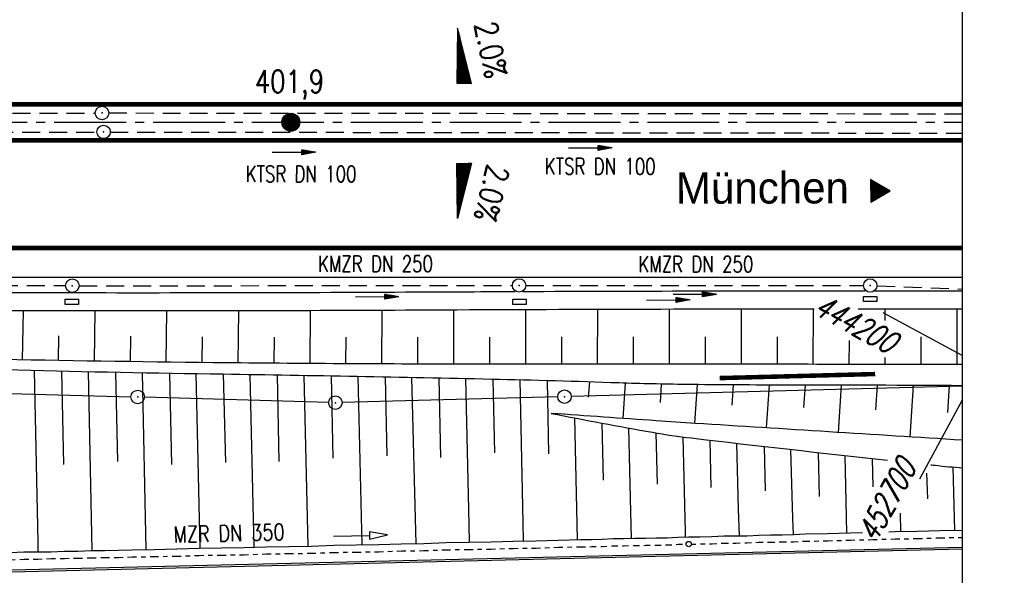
# Model space of a CAD drawing. Extents: x 0 to 1135, y 0 to 420.
# Tile 46 of 80: x 845 to 955, y 170 to 232. Entities that reach past the tile are written whole.
import ezdxf
from ezdxf.enums import TextEntityAlignment as Align

# ---------------------------------------------------------------- set-up
doc = ezdxf.new("R2010")
doc.units = 0
doc.header["$LTSCALE"] = 2
doc.header["$MEASUREMENT"] = 0
for name, pattern in [('ACAD_ISO03W100', [0.5, 0.25, -0.25]), ('ACHSE', [5.5, 4, -0.5, 0.5, -0.5]), ('AUSGEZOGEN', [0]), ('GEMEINDE', [3.5, 2, -0.5, 0.5, -0.5]), ('GESTRICH-X2', [1.5, 1, -0.5])]:
    doc.linetypes.add(name, pattern=pattern)
doc.layers.get('0').update_dxf_attribs({"color": 8, "linetype": 'AUSGEZOGEN'})
for name, color, linetype in [('ACHSETOP', 250, 'ACHSE'), ('BOESCHG', 8, 'AUSGEZOGEN'), ('Böschungen', 15, 'CONTINUOUS'), ('FBRTOP', 8, 'AUSGEZOGEN'), ('GEF', 8, 'AUSGEZOGEN'), ('GEMEINGRZ', 8, 'GEMEINDE'), ('GRENZL-BAB', 7, 'AUSGEZOGEN'), ('GRENZP-BAB', 7, 'AUSGEZOGEN'), ('HEKT_B', 250, 'CONTINUOUS'), ('Kabelanlagen', 15, 'CONTINUOUS'), ('KANAL', 200, 'GESTRICH-X2'), ('MULDE', 8, 'AUSGEZOGEN'), ('NETZ', 250, 'AUSGEZOGEN'), ('PFEIL', 200, 'CONTINUOUS'), ('PFEILTOP', 8, 'AUSGEZOGEN'), ('RAHMEN', 250, 'AUSGEZOGEN'), ('RICHTUNG', 250, 'CONTINUOUS'), ('SCHSYMBOL', 200, 'AUSGEZOGEN'), ('TEXTO', 200, 'CONTINUOUS'), ('Tiefenentwaesserung_und_Sammell', 15, 'CONTINUOUS')]:
    doc.layers.add(name, color=color, linetype=linetype)
doc.styles.add('ROMANS', font='romans.shx', dxfattribs={"width": 0.8})
doc.styles.add('UNIR-O', font='unir_o.shx')

# ---------------------------------------------------------------- blocks, each defined once
blk = doc.blocks.new('*X17')
at = {"color": 0}
for p, q in [((212.23, 257.39), (213.24, 258.4)), ((212.24, 257.33), (213.31, 258.4)), ((212.24, 257.47), (213.17, 258.4)), ((212.24, 257.26), (213.37, 258.39)), ((212.24, 257.55), (213.09, 258.39)), ((212.25, 257.2), (213.43, 258.38)), ((212.26, 257.63), (213, 258.37)), ((212.27, 257.14), (213.49, 258.37)), ((212.28, 257.09), (213.55, 258.35)), ((212.29, 257.73), (212.9, 258.35)), ((212.3, 257.04), (213.6, 258.33)), ((212.32, 256.99), (213.65, 258.31)), ((212.34, 257.86), (212.78, 258.29)), ((212.35, 256.94), (213.69, 258.29)), ((212.37, 256.9), (213.74, 258.26)), ((212.4, 256.85), (213.78, 258.24)), ((212.43, 256.81), (213.83, 258.21)), ((212.46, 256.77), (213.86, 258.18)), ((212.49, 256.73), (213.9, 258.14)), ((212.53, 256.7), (213.94, 258.11)), ((212.56, 256.66), (213.97, 258.07)), ((212.6, 256.63), (214.01, 258.03)), ((212.64, 256.6), (214.04, 257.99)), ((212.68, 256.57), (214.07, 257.95)), ((212.73, 256.54), (214.09, 257.91)), ((212.77, 256.52), (214.12, 257.86)), ((212.82, 256.49), (214.14, 257.82)), ((212.87, 256.47), (214.16, 257.77)), ((212.92, 256.45), (214.18, 257.72)), ((212.97, 256.44), (214.2, 257.66)), ((213.03, 256.42), (214.21, 257.6)), ((213.09, 256.41), (214.22, 257.54)), ((213.16, 256.41), (214.23, 257.48)), ((213.22, 256.4), (214.23, 257.41)), ((213.3, 256.41), (214.23, 257.34)), ((213.38, 256.41), (214.22, 257.26)), ((213.46, 256.43), (214.2, 257.17)), ((213.56, 256.46), (214.18, 257.07)), ((213.69, 256.51), (214.12, 256.95))]:
    blk.add_line(p, q, dxfattribs=at)
blk = doc.blocks.new('SRMAST2')
at = {"color": 0}
blk.add_circle((0, 0), 0.999, dxfattribs=at)
blk.add_point((0, 0), dxfattribs=at)
blk.add_blockref('*X17', (-213.23, -257.4))
blk = doc.blocks.new('RPFEIL')
at = {"color": 0}
for p, q in [((0, 0), (-1.25, -2.17)), ((-0.55, -2.17), (-0.55, -0.95)), ((-0.45, -2.17), (-0.45, -0.78)), ((-0.35, -2.17), (-0.35, -0.61)), ((-0.25, -2.17), (-0.25, -0.43)), ((-0.15, -2.17), (-0.15, -0.26)), ((-0.05, -2.17), (-0.05, -0.09)), ((1.25, -2.17), (0, 0)), ((0.05, -2.17), (0.05, -0.09)), ((0.15, -2.17), (0.15, -0.26)), ((0.25, -2.17), (0.25, -0.43)), ((0.35, -2.17), (0.35, -0.61)), ((0.45, -2.17), (0.45, -0.78)), ((0.55, -2.17), (0.55, -0.95)), ((-1.25, -2.17), (1.25, -2.17)), ((-1.15, -2.17), (-1.15, -1.99)), ((-1.05, -2.17), (-1.05, -1.82)), ((-0.95, -2.17), (-0.95, -1.65)), ((-0.85, -2.17), (-0.85, -1.47)), ((-0.75, -2.17), (-0.75, -1.3)), ((-0.65, -2.17), (-0.65, -1.13)), ((0.65, -2.17), (0.65, -1.13)), ((0.75, -2.17), (0.75, -1.3)), ((0.85, -2.17), (0.85, -1.47)), ((0.95, -2.17), (0.95, -1.65)), ((1.05, -2.17), (1.05, -1.82)), ((1.15, -2.17), (1.15, -1.99))]:
    blk.add_line(p, q, dxfattribs=at)
blk = doc.blocks.new('*X15')
at = {"color": 0}
for p, q in [((725.83, 193.84), (727.44, 195.45)), ((725.83, 193.85), (727.43, 195.45)), ((725.83, 193.86), (727.42, 195.45)), ((725.83, 193.87), (727.41, 195.45)), ((725.83, 193.88), (727.4, 195.45)), ((725.83, 193.89), (727.39, 195.45)), ((725.83, 193.9), (727.38, 195.45)), ((725.83, 193.91), (727.37, 195.45)), ((725.83, 193.91), (727.37, 195.45)), ((725.83, 193.92), (727.36, 195.45)), ((725.83, 193.93), (727.35, 195.45)), ((725.83, 193.94), (727.34, 195.45)), ((725.83, 193.95), (727.33, 195.45)), ((725.83, 193.96), (727.32, 195.45)), ((725.83, 193.97), (727.31, 195.45)), ((725.83, 193.98), (727.3, 195.45)), ((725.83, 193.99), (727.29, 195.45)), ((725.83, 193.99), (727.29, 195.45)), ((725.83, 194), (727.28, 195.45)), ((725.83, 194.01), (727.27, 195.45)), ((725.83, 194.02), (727.26, 195.45)), ((725.83, 194.03), (727.25, 195.45)), ((725.83, 194.04), (727.24, 195.45)), ((725.83, 194.05), (727.23, 195.45)), ((725.83, 194.06), (727.22, 195.45)), ((725.83, 194.06), (727.21, 195.45)), ((725.83, 194.07), (727.21, 195.45)), ((725.83, 194.08), (727.2, 195.45)), ((725.83, 194.09), (727.19, 195.45)), ((725.83, 194.1), (727.18, 195.45)), ((725.83, 194.11), (727.17, 195.45)), ((725.83, 194.12), (727.16, 195.45)), ((725.83, 194.13), (727.15, 195.45)), ((725.83, 194.14), (727.14, 195.45)), ((725.83, 194.14), (727.14, 195.45)), ((725.83, 194.15), (727.13, 195.45)), ((725.83, 194.16), (727.12, 195.45)), ((725.83, 194.17), (727.11, 195.45)), ((725.83, 194.18), (727.1, 195.45)), ((725.83, 194.19), (727.09, 195.45)), ((725.83, 194.2), (727.08, 195.45)), ((725.83, 194.21), (727.07, 195.45)), ((725.83, 194.21), (727.06, 195.45)), ((725.83, 194.22), (727.06, 195.45)), ((725.83, 194.23), (727.05, 195.45)), ((725.83, 194.24), (727.04, 195.45)), ((725.83, 194.25), (727.03, 195.45)), ((725.83, 194.26), (727.02, 195.45)), ((725.83, 194.27), (727.01, 195.45)), ((725.83, 194.28), (727, 195.45)), ((725.83, 194.29), (726.99, 195.45)), ((725.83, 194.29), (726.99, 195.45)), ((725.83, 194.3), (726.98, 195.45)), ((725.83, 194.31), (726.97, 195.45)), ((725.83, 194.32), (726.96, 195.45)), ((725.83, 194.33), (726.95, 195.45)), ((725.83, 194.34), (726.94, 195.45)), ((725.83, 194.35), (726.93, 195.45)), ((725.83, 194.36), (726.92, 195.45)), ((725.83, 194.37), (726.91, 195.45)), ((725.83, 194.37), (726.91, 195.45)), ((725.83, 194.38), (726.9, 195.45)), ((725.83, 194.39), (726.89, 195.45)), ((725.83, 194.4), (726.88, 195.45)), ((725.83, 194.41), (726.87, 195.45)), ((725.83, 194.42), (726.86, 195.45)), ((725.83, 194.43), (726.85, 195.45)), ((725.83, 194.44), (726.84, 195.45)), ((725.83, 194.44), (726.83, 195.45)), ((725.83, 194.45), (726.83, 195.45)), ((725.83, 194.46), (726.82, 195.45)), ((725.83, 194.47), (726.81, 195.45)), ((725.83, 194.48), (726.8, 195.45)), ((725.83, 194.49), (726.79, 195.45)), ((725.83, 194.5), (726.78, 195.45)), ((725.83, 194.51), (726.77, 195.45)), ((725.83, 194.52), (726.76, 195.45)), ((725.83, 194.52), (726.76, 195.45)), ((725.83, 194.53), (726.75, 195.45)), ((725.83, 194.54), (726.74, 195.45)), ((725.83, 194.55), (726.73, 195.45)), ((725.83, 194.56), (726.72, 195.45)), ((725.83, 194.57), (726.71, 195.45)), ((725.83, 194.58), (726.7, 195.45)), ((725.83, 194.59), (726.69, 195.45)), ((725.83, 194.59), (726.68, 195.45)), ((725.83, 194.6), (726.68, 195.45)), ((725.83, 194.61), (726.67, 195.45)), ((725.83, 194.62), (726.66, 195.45)), ((725.83, 194.63), (726.65, 195.45)), ((725.83, 194.64), (726.64, 195.45)), ((725.83, 194.65), (726.63, 195.45)), ((725.83, 194.66), (726.62, 195.45)), ((725.83, 194.67), (726.61, 195.45)), ((725.83, 194.67), (726.61, 195.45)), ((725.83, 194.68), (726.6, 195.45)), ((725.83, 194.69), (726.59, 195.45)), ((725.83, 194.7), (726.58, 195.45)), ((725.83, 194.71), (726.57, 195.45)), ((725.83, 194.72), (726.56, 195.45)), ((725.83, 194.73), (726.55, 195.45)), ((725.83, 194.74), (726.54, 195.45)), ((725.83, 194.75), (726.53, 195.45)), ((725.83, 194.75), (726.53, 195.45)), ((725.83, 194.76), (726.52, 195.45)), ((725.83, 194.77), (726.51, 195.45)), ((725.83, 194.78), (726.5, 195.45)), ((725.83, 194.79), (726.49, 195.45)), ((725.83, 194.8), (726.48, 195.45)), ((725.83, 194.81), (726.47, 195.45)), ((725.83, 194.82), (726.46, 195.45)), ((725.83, 194.82), (726.45, 195.45)), ((725.83, 194.83), (726.45, 195.45)), ((725.83, 194.84), (726.44, 195.45)), ((725.83, 194.85), (726.43, 195.45)), ((725.83, 194.86), (726.42, 195.45)), ((725.83, 194.87), (726.41, 195.45)), ((725.83, 194.88), (726.4, 195.45)), ((725.83, 194.89), (726.39, 195.45)), ((725.83, 194.9), (726.38, 195.45)), ((725.83, 194.9), (726.38, 195.45)), ((725.83, 194.91), (726.37, 195.45)), ((725.83, 194.92), (726.36, 195.45)), ((725.83, 194.93), (726.35, 195.45)), ((725.83, 194.94), (726.34, 195.45)), ((725.83, 194.95), (726.33, 195.45)), ((725.83, 194.96), (726.32, 195.45)), ((725.83, 194.97), (726.31, 195.45)), ((725.83, 194.98), (726.3, 195.45)), ((725.83, 194.98), (726.3, 195.45)), ((725.83, 194.99), (726.29, 195.45)), ((725.83, 195), (726.28, 195.45)), ((725.83, 195.01), (726.27, 195.45)), ((725.83, 195.02), (726.26, 195.45)), ((725.83, 195.03), (726.25, 195.45)), ((725.83, 195.04), (726.24, 195.45)), ((725.83, 195.05), (726.23, 195.45)), ((725.83, 195.05), (726.22, 195.45)), ((725.83, 195.06), (726.22, 195.45)), ((725.83, 195.07), (726.21, 195.45)), ((725.83, 195.08), (726.2, 195.45)), ((725.83, 195.09), (726.19, 195.45)), ((725.83, 195.1), (726.18, 195.45)), ((725.83, 195.11), (726.17, 195.45)), ((725.83, 195.12), (726.16, 195.45)), ((725.83, 195.13), (726.15, 195.45)), ((725.83, 195.13), (726.15, 195.45)), ((725.83, 195.14), (726.14, 195.45)), ((725.83, 195.15), (726.13, 195.45)), ((725.83, 195.16), (726.12, 195.45)), ((725.83, 195.17), (726.11, 195.45)), ((725.83, 195.18), (726.1, 195.45)), ((725.83, 195.19), (726.09, 195.45)), ((725.83, 195.2), (726.08, 195.45)), ((725.83, 195.2), (726.07, 195.45)), ((725.83, 195.21), (726.07, 195.45)), ((725.83, 195.22), (726.06, 195.45)), ((725.83, 195.23), (726.05, 195.45)), ((725.83, 195.24), (726.04, 195.45)), ((725.83, 195.25), (726.03, 195.45)), ((725.83, 195.26), (726.02, 195.45)), ((725.83, 195.27), (726.01, 195.45)), ((725.83, 195.28), (726, 195.45)), ((725.83, 195.28), (726, 195.45)), ((725.83, 195.29), (725.99, 195.45)), ((725.83, 195.3), (725.98, 195.45)), ((725.83, 195.31), (725.97, 195.45)), ((725.83, 195.32), (725.96, 195.45)), ((725.83, 195.33), (725.95, 195.45)), ((725.83, 195.34), (725.94, 195.45)), ((725.83, 195.35), (725.93, 195.45)), ((725.83, 195.36), (725.92, 195.45)), ((725.83, 195.36), (725.92, 195.45)), ((725.83, 195.37), (725.91, 195.45)), ((725.83, 195.38), (725.9, 195.45)), ((725.83, 195.39), (725.89, 195.45)), ((725.83, 195.4), (725.88, 195.45)), ((725.83, 195.41), (725.87, 195.45)), ((725.83, 195.42), (725.86, 195.45)), ((725.83, 195.43), (725.85, 195.45)), ((725.83, 195.43), (725.84, 195.45)), ((725.83, 195.44), (725.84, 195.45)), ((725.83, 193.83), (727.43, 195.43)), ((725.83, 193.82), (727.43, 195.42)), ((725.83, 193.81), (727.43, 195.41)), ((725.83, 193.8), (727.42, 195.4)), ((725.83, 193.79), (727.42, 195.38)), ((725.83, 193.78), (727.42, 195.37)), ((725.83, 193.77), (727.41, 195.36)), ((725.83, 193.76), (727.41, 195.35)), ((725.83, 193.76), (727.41, 195.34)), ((725.83, 193.75), (727.4, 195.32)), ((725.83, 193.74), (727.4, 195.31)), ((725.83, 193.73), (727.4, 195.3)), ((725.83, 193.72), (727.4, 195.29)), ((725.83, 193.71), (727.39, 195.28)), ((725.83, 193.7), (727.39, 195.26)), ((725.83, 193.69), (727.39, 195.25)), ((725.83, 193.68), (727.38, 195.24)), ((725.83, 193.68), (727.38, 195.23)), ((725.83, 193.67), (727.38, 195.22)), ((725.83, 193.66), (727.37, 195.2)), ((725.83, 193.65), (727.37, 195.19)), ((725.83, 193.64), (727.37, 195.18)), ((725.83, 193.63), (727.36, 195.17)), ((725.83, 193.62), (727.36, 195.16)), ((725.83, 193.61), (727.36, 195.14)), ((725.83, 193.61), (727.35, 195.13)), ((725.83, 193.6), (727.35, 195.12)), ((725.83, 193.59), (727.35, 195.11)), ((725.83, 193.58), (727.34, 195.1)), ((725.83, 193.57), (727.34, 195.08)), ((725.83, 193.56), (727.34, 195.07)), ((725.83, 193.55), (727.34, 195.06)), ((725.83, 193.54), (727.33, 195.05)), ((725.83, 193.53), (727.33, 195.04)), ((725.83, 193.53), (727.33, 195.02)), ((725.83, 193.52), (727.32, 195.01)), ((725.83, 193.51), (727.32, 195)), ((725.83, 193.5), (727.32, 194.99)), ((725.83, 193.49), (727.31, 194.98)), ((725.83, 193.48), (727.31, 194.96)), ((725.83, 193.47), (727.31, 194.95)), ((725.83, 193.46), (727.3, 194.94)), ((725.83, 193.45), (727.3, 194.93)), ((725.83, 193.45), (727.3, 194.92)), ((725.83, 193.44), (727.29, 194.91)), ((725.83, 193.43), (727.29, 194.89)), ((725.83, 193.42), (727.29, 194.88)), ((725.83, 193.41), (727.29, 194.87)), ((725.83, 193.4), (727.28, 194.86)), ((725.83, 193.39), (727.28, 194.85)), ((725.83, 193.38), (727.28, 194.83)), ((725.83, 193.38), (727.27, 194.82)), ((725.83, 193.37), (727.27, 194.81)), ((725.83, 193.36), (727.27, 194.8)), ((725.83, 193.35), (727.26, 194.79)), ((725.83, 193.34), (727.26, 194.77)), ((725.83, 193.33), (727.26, 194.76)), ((725.83, 193.32), (727.25, 194.75)), ((725.83, 193.31), (727.25, 194.74)), ((725.83, 193.3), (727.25, 194.73)), ((725.83, 193.3), (727.24, 194.71)), ((725.83, 193.29), (727.24, 194.7)), ((725.83, 193.28), (727.24, 194.69)), ((725.83, 193.27), (727.23, 194.68)), ((725.83, 193.26), (727.23, 194.67)), ((725.83, 193.25), (727.23, 194.65)), ((725.83, 193.24), (727.23, 194.64)), ((725.83, 193.23), (727.22, 194.63)), ((725.83, 193.22), (727.22, 194.62)), ((725.83, 193.22), (727.22, 194.61)), ((725.83, 193.21), (727.21, 194.59)), ((725.83, 193.2), (727.21, 194.58)), ((725.83, 193.19), (727.21, 194.57)), ((725.83, 193.18), (727.2, 194.56)), ((725.83, 193.17), (727.2, 194.55)), ((725.83, 193.16), (727.2, 194.53)), ((725.83, 193.15), (727.19, 194.52)), ((725.83, 193.15), (727.19, 194.51)), ((725.83, 193.14), (727.19, 194.5)), ((725.83, 193.13), (727.18, 194.49)), ((725.83, 193.12), (727.18, 194.47)), ((725.83, 193.11), (727.18, 194.46)), ((725.83, 193.1), (727.17, 194.45)), ((725.83, 193.09), (727.17, 194.44)), ((725.83, 193.08), (727.17, 194.43)), ((725.83, 193.07), (727.17, 194.41)), ((725.83, 193.07), (727.16, 194.4)), ((725.83, 193.06), (727.16, 194.39)), ((725.83, 193.05), (727.16, 194.38)), ((725.83, 193.04), (727.15, 194.37)), ((725.83, 193.03), (727.15, 194.35)), ((725.83, 193.02), (727.15, 194.34)), ((725.83, 193.01), (727.14, 194.33)), ((725.83, 193), (727.14, 194.32)), ((725.83, 193), (727.14, 194.31)), ((725.83, 192.99), (727.13, 194.29)), ((725.83, 192.98), (727.13, 194.28)), ((725.83, 192.97), (727.13, 194.27)), ((725.83, 192.96), (727.12, 194.26)), ((725.83, 192.95), (727.12, 194.25)), ((725.83, 192.94), (727.12, 194.23)), ((725.83, 192.93), (727.11, 194.22)), ((725.83, 192.92), (727.11, 194.21)), ((725.83, 192.92), (727.11, 194.2)), ((725.83, 192.91), (727.11, 194.19)), ((725.83, 192.9), (727.1, 194.17)), ((725.83, 192.89), (727.1, 194.16)), ((725.83, 192.88), (727.1, 194.15)), ((725.83, 192.87), (727.09, 194.14)), ((725.83, 192.86), (727.09, 194.13)), ((725.83, 192.85), (727.09, 194.11)), ((725.83, 192.84), (727.08, 194.1)), ((725.83, 192.84), (727.08, 194.09)), ((725.83, 192.83), (727.08, 194.08)), ((725.83, 192.82), (727.07, 194.07)), ((725.83, 192.81), (727.07, 194.05)), ((725.83, 192.8), (727.07, 194.04)), ((725.83, 192.79), (727.06, 194.03)), ((725.83, 192.78), (727.06, 194.02)), ((725.83, 192.77), (727.06, 194.01)), ((725.83, 192.77), (727.05, 193.99)), ((725.83, 192.76), (727.05, 193.98)), ((725.83, 192.75), (727.05, 193.97)), ((725.83, 192.74), (727.05, 193.96)), ((725.83, 192.73), (727.04, 193.95)), ((725.83, 192.72), (727.04, 193.93)), ((725.83, 192.71), (727.04, 193.92)), ((725.83, 192.7), (727.03, 193.91)), ((725.83, 192.69), (727.03, 193.9)), ((725.83, 192.69), (727.03, 193.89)), ((725.83, 192.68), (727.02, 193.87)), ((725.83, 192.67), (727.02, 193.86)), ((725.83, 192.66), (727.02, 193.85)), ((725.83, 192.65), (727.01, 193.84)), ((725.83, 192.64), (727.01, 193.83)), ((725.83, 192.63), (727.01, 193.81)), ((725.83, 192.62), (727, 193.8)), ((725.83, 192.62), (727, 193.79)), ((725.83, 192.61), (727, 193.78)), ((725.83, 192.6), (726.99, 193.77)), ((725.83, 192.59), (726.99, 193.75)), ((725.83, 192.58), (726.99, 193.74)), ((725.83, 192.57), (726.99, 193.73)), ((725.83, 192.56), (726.98, 193.72)), ((725.83, 192.55), (726.98, 193.71)), ((725.83, 192.54), (726.98, 193.69)), ((725.83, 192.54), (726.97, 193.68)), ((725.83, 192.53), (726.97, 193.67)), ((725.83, 192.52), (726.97, 193.66)), ((725.83, 192.51), (726.96, 193.65)), ((725.83, 192.5), (726.96, 193.63)), ((725.83, 192.49), (726.96, 193.62)), ((725.83, 192.48), (726.95, 193.61)), ((725.83, 192.47), (726.95, 193.6)), ((725.83, 192.46), (726.95, 193.59)), ((725.83, 192.46), (726.94, 193.57)), ((725.83, 192.45), (726.94, 193.56)), ((725.83, 192.44), (726.94, 193.55)), ((725.83, 192.43), (726.94, 193.54)), ((725.83, 192.42), (726.93, 193.53)), ((725.83, 192.41), (726.93, 193.51)), ((725.83, 192.4), (726.93, 193.5)), ((725.83, 192.39), (726.92, 193.49)), ((725.83, 192.39), (726.92, 193.48)), ((725.83, 192.38), (726.92, 193.47)), ((725.83, 192.37), (726.91, 193.45)), ((725.83, 192.36), (726.91, 193.44)), ((725.83, 192.35), (726.91, 193.43)), ((725.83, 192.34), (726.9, 193.42)), ((725.83, 192.33), (726.9, 193.41)), ((725.83, 192.32), (726.9, 193.39)), ((725.83, 192.31), (726.89, 193.38)), ((725.83, 192.31), (726.89, 193.37)), ((725.83, 192.3), (726.89, 193.36)), ((725.83, 192.29), (726.88, 193.35)), ((725.83, 192.28), (726.88, 193.33)), ((725.83, 192.27), (726.88, 193.32)), ((725.83, 192.26), (726.88, 193.31)), ((725.83, 192.25), (726.87, 193.3)), ((725.83, 192.24), (726.87, 193.29)), ((725.83, 192.24), (726.87, 193.27)), ((725.83, 192.23), (726.86, 193.26)), ((725.83, 192.22), (726.86, 193.25)), ((725.83, 192.21), (726.86, 193.24)), ((725.83, 192.2), (726.85, 193.23)), ((725.83, 192.19), (726.85, 193.21)), ((725.83, 192.18), (726.85, 193.2)), ((725.83, 192.17), (726.84, 193.19)), ((725.83, 192.16), (726.84, 193.18)), ((725.83, 192.16), (726.84, 193.17)), ((725.83, 192.15), (726.83, 193.15)), ((725.83, 192.14), (726.83, 193.14)), ((725.83, 192.13), (726.83, 193.13)), ((725.83, 192.12), (726.82, 193.12)), ((725.83, 192.11), (726.82, 193.11)), ((725.83, 192.1), (726.82, 193.09)), ((725.83, 192.09), (726.82, 193.08)), ((725.83, 192.08), (726.81, 193.07)), ((725.83, 192.08), (726.81, 193.06)), ((725.83, 192.07), (726.81, 193.05)), ((725.83, 192.06), (726.8, 193.03)), ((725.83, 192.05), (726.8, 193.02)), ((725.83, 192.04), (726.8, 193.01)), ((725.83, 192.03), (726.79, 193)), ((725.83, 192.02), (726.79, 192.99)), ((725.83, 192.01), (726.79, 192.97)), ((725.83, 192.01), (726.78, 192.96)), ((725.83, 192), (726.78, 192.95)), ((725.83, 191.99), (726.78, 192.94)), ((725.83, 191.98), (726.77, 192.93)), ((725.83, 191.97), (726.77, 192.91)), ((725.83, 191.96), (726.77, 192.9)), ((725.83, 191.95), (726.76, 192.89)), ((725.83, 191.94), (726.76, 192.88)), ((725.83, 191.93), (726.76, 192.87)), ((725.83, 191.93), (726.76, 192.85)), ((725.83, 191.92), (726.75, 192.84)), ((725.83, 191.91), (726.75, 192.83)), ((725.83, 191.9), (726.75, 192.82)), ((725.83, 191.89), (726.74, 192.81)), ((725.83, 191.88), (726.74, 192.79)), ((725.83, 191.87), (726.74, 192.78)), ((725.83, 191.86), (726.73, 192.77)), ((725.83, 191.85), (726.73, 192.76)), ((725.83, 191.85), (726.73, 192.75)), ((725.83, 191.84), (726.72, 192.73)), ((725.83, 191.83), (726.72, 192.72)), ((725.83, 191.82), (726.72, 192.71)), ((725.83, 191.81), (726.71, 192.7)), ((725.83, 191.8), (726.71, 192.69)), ((725.83, 191.79), (726.71, 192.67)), ((725.83, 191.78), (726.7, 192.66)), ((725.83, 191.78), (726.7, 192.65)), ((725.83, 191.77), (726.7, 192.64)), ((725.83, 191.76), (726.7, 192.63)), ((725.83, 191.75), (726.69, 192.61)), ((725.83, 191.74), (726.69, 192.6)), ((725.83, 191.73), (726.69, 192.59)), ((725.83, 191.72), (726.68, 192.58)), ((725.83, 191.71), (726.68, 192.57)), ((725.83, 191.7), (726.68, 192.55)), ((725.83, 191.7), (726.67, 192.54)), ((725.83, 191.69), (726.67, 192.53)), ((725.83, 191.68), (726.67, 192.52)), ((725.83, 191.67), (726.66, 192.51)), ((725.83, 191.66), (726.66, 192.49)), ((725.83, 191.65), (726.66, 192.48)), ((725.83, 191.64), (726.65, 192.47)), ((725.83, 191.63), (726.65, 192.46)), ((725.83, 191.63), (726.65, 192.45)), ((725.83, 191.62), (726.64, 192.43)), ((725.83, 191.61), (726.64, 192.42)), ((725.83, 191.6), (726.64, 192.41)), ((725.83, 191.59), (726.64, 192.4)), ((725.83, 191.58), (726.63, 192.39)), ((725.83, 191.57), (726.63, 192.37)), ((725.83, 191.56), (726.63, 192.36)), ((725.83, 191.55), (726.62, 192.35)), ((725.83, 191.55), (726.62, 192.34)), ((725.83, 191.54), (726.62, 192.33)), ((725.83, 191.53), (726.61, 192.31)), ((725.83, 191.52), (726.61, 192.3)), ((725.83, 191.51), (726.61, 192.29)), ((725.83, 191.5), (726.6, 192.28)), ((725.83, 191.49), (726.6, 192.27)), ((725.83, 191.48), (726.6, 192.25)), ((725.83, 191.47), (726.59, 192.24)), ((725.83, 191.47), (726.59, 192.23)), ((725.83, 191.46), (726.59, 192.22)), ((725.83, 191.45), (726.59, 192.21)), ((725.83, 191.44), (726.58, 192.19)), ((725.83, 191.43), (726.58, 192.18)), ((725.83, 191.42), (726.58, 192.17)), ((725.83, 191.41), (726.57, 192.16)), ((725.83, 191.4), (726.57, 192.15)), ((725.83, 191.4), (726.57, 192.13)), ((725.83, 191.39), (726.56, 192.12)), ((725.83, 191.38), (726.56, 192.11)), ((725.83, 191.37), (726.56, 192.1)), ((725.83, 191.36), (726.55, 192.09)), ((725.83, 191.35), (726.55, 192.07)), ((725.83, 191.34), (726.55, 192.06)), ((725.83, 191.33), (726.54, 192.05)), ((725.83, 191.32), (726.54, 192.04)), ((725.83, 191.32), (726.54, 192.03)), ((725.83, 191.31), (726.53, 192.01)), ((725.83, 191.3), (726.53, 192)), ((725.83, 191.29), (726.53, 191.99)), ((725.83, 191.28), (726.53, 191.98)), ((725.83, 191.27), (726.52, 191.97)), ((725.83, 191.26), (726.52, 191.95)), ((725.83, 191.25), (726.52, 191.94)), ((725.83, 191.25), (726.51, 191.93)), ((725.83, 191.24), (726.51, 191.92)), ((725.83, 191.23), (726.51, 191.91)), ((725.83, 191.22), (726.5, 191.89)), ((725.83, 191.21), (726.5, 191.88)), ((725.83, 191.2), (726.5, 191.87)), ((725.83, 191.19), (726.49, 191.86)), ((725.83, 191.18), (726.49, 191.85)), ((725.83, 191.17), (726.49, 191.84)), ((725.83, 191.17), (726.48, 191.82)), ((725.83, 191.16), (726.48, 191.81)), ((725.83, 191.15), (726.48, 191.8)), ((725.83, 191.14), (726.47, 191.79)), ((725.83, 191.13), (726.47, 191.78)), ((725.83, 191.12), (726.47, 191.76)), ((725.83, 191.11), (726.47, 191.75)), ((725.83, 191.1), (726.46, 191.74)), ((725.83, 191.09), (726.46, 191.73)), ((725.83, 191.09), (726.46, 191.72)), ((725.83, 191.08), (726.45, 191.7)), ((725.83, 191.07), (726.45, 191.69)), ((725.83, 191.06), (726.45, 191.68)), ((725.83, 191.05), (726.44, 191.67)), ((725.83, 191.04), (726.44, 191.66)), ((725.83, 191.03), (726.44, 191.64)), ((725.83, 191.02), (726.43, 191.63)), ((725.83, 191.02), (726.43, 191.62)), ((725.83, 191.01), (726.43, 191.61)), ((725.83, 191), (726.42, 191.6)), ((725.83, 190.99), (726.42, 191.58)), ((725.83, 190.98), (726.42, 191.57)), ((725.83, 190.97), (726.41, 191.56)), ((725.83, 190.96), (726.41, 191.55)), ((725.83, 190.95), (726.41, 191.54)), ((725.83, 190.94), (726.41, 191.52)), ((725.83, 190.94), (726.4, 191.51)), ((725.83, 190.93), (726.4, 191.5)), ((725.83, 190.92), (726.4, 191.49)), ((725.83, 190.91), (726.39, 191.48)), ((725.83, 190.9), (726.39, 191.46)), ((725.83, 190.89), (726.39, 191.45)), ((725.83, 190.88), (726.38, 191.44)), ((725.83, 190.87), (726.38, 191.43)), ((725.83, 190.87), (726.38, 191.42)), ((725.83, 190.86), (726.37, 191.4)), ((725.83, 190.85), (726.37, 191.39)), ((725.83, 190.84), (726.37, 191.38)), ((725.83, 190.83), (726.36, 191.37)), ((725.83, 190.82), (726.36, 191.36)), ((725.83, 190.81), (726.36, 191.34)), ((725.83, 190.8), (726.35, 191.33)), ((725.83, 190.79), (726.35, 191.32)), ((725.83, 190.79), (726.35, 191.31)), ((725.83, 190.78), (726.35, 191.3)), ((725.83, 190.77), (726.34, 191.28)), ((725.83, 190.76), (726.34, 191.27)), ((725.83, 190.75), (726.34, 191.26)), ((725.83, 190.74), (726.33, 191.25)), ((725.83, 190.73), (726.33, 191.24)), ((725.83, 190.72), (726.33, 191.22)), ((725.83, 190.71), (726.32, 191.21)), ((725.83, 190.71), (726.32, 191.2)), ((725.83, 190.7), (726.32, 191.19)), ((725.83, 190.69), (726.31, 191.18)), ((725.83, 190.68), (726.31, 191.16)), ((725.83, 190.67), (726.31, 191.15)), ((725.83, 190.66), (726.3, 191.14)), ((725.83, 190.65), (726.3, 191.13)), ((725.83, 190.64), (726.3, 191.12)), ((725.83, 190.64), (726.29, 191.1)), ((725.83, 190.63), (726.29, 191.09)), ((725.83, 190.62), (726.29, 191.08)), ((725.83, 190.61), (726.29, 191.07)), ((725.83, 190.6), (726.28, 191.06)), ((725.83, 190.59), (726.28, 191.04)), ((725.83, 190.58), (726.28, 191.03)), ((725.83, 190.57), (726.27, 191.02)), ((725.83, 190.56), (726.27, 191.01)), ((725.83, 190.56), (726.27, 191)), ((725.83, 190.55), (726.26, 190.98)), ((725.83, 190.54), (726.26, 190.97)), ((725.83, 190.53), (726.26, 190.96)), ((725.83, 190.52), (726.25, 190.95)), ((725.83, 190.51), (726.25, 190.94)), ((725.83, 190.5), (726.25, 190.92)), ((725.83, 190.49), (726.24, 190.91)), ((725.83, 190.48), (726.24, 190.9)), ((725.83, 190.48), (726.24, 190.89)), ((725.83, 190.47), (726.24, 190.88)), ((725.83, 190.46), (726.23, 190.86)), ((725.83, 190.45), (726.23, 190.85)), ((725.83, 190.44), (726.23, 190.84)), ((725.83, 190.43), (726.22, 190.83)), ((725.83, 190.42), (726.22, 190.82)), ((725.83, 190.41), (726.22, 190.8)), ((725.83, 190.41), (726.21, 190.79)), ((725.83, 190.4), (726.21, 190.78)), ((725.83, 190.39), (726.21, 190.77)), ((725.83, 190.38), (726.2, 190.76)), ((725.83, 190.37), (726.2, 190.74)), ((725.83, 190.36), (726.2, 190.73)), ((725.83, 190.35), (726.19, 190.72)), ((725.83, 190.34), (726.19, 190.71)), ((725.83, 190.33), (726.19, 190.7)), ((725.83, 190.33), (726.18, 190.68)), ((725.83, 190.32), (726.18, 190.67)), ((725.83, 190.31), (726.18, 190.66)), ((725.83, 190.3), (726.18, 190.65)), ((725.83, 190.29), (726.17, 190.64)), ((725.83, 190.28), (726.17, 190.62)), ((725.83, 190.27), (726.17, 190.61)), ((725.83, 190.26), (726.16, 190.6)), ((725.83, 190.26), (726.16, 190.59)), ((725.83, 190.25), (726.16, 190.58)), ((725.83, 190.24), (726.15, 190.56)), ((725.83, 190.23), (726.15, 190.55)), ((725.83, 190.22), (726.15, 190.54)), ((725.83, 190.21), (726.14, 190.53)), ((725.83, 190.2), (726.14, 190.52)), ((725.83, 190.19), (726.14, 190.5)), ((725.83, 190.18), (726.13, 190.49)), ((725.83, 190.18), (726.13, 190.48)), ((725.83, 190.17), (726.13, 190.47)), ((725.83, 190.16), (726.12, 190.46)), ((725.83, 190.15), (726.12, 190.44)), ((725.83, 190.14), (726.12, 190.43)), ((725.83, 190.13), (726.12, 190.42)), ((725.83, 190.12), (726.11, 190.41)), ((725.83, 190.11), (726.11, 190.4)), ((725.83, 190.1), (726.11, 190.38)), ((725.83, 190.1), (726.1, 190.37)), ((725.83, 190.09), (726.1, 190.36)), ((725.83, 190.08), (726.1, 190.35)), ((725.83, 190.07), (726.09, 190.34)), ((725.83, 190.06), (726.09, 190.32)), ((725.83, 190.05), (726.09, 190.31)), ((725.83, 190.04), (726.08, 190.3)), ((725.83, 190.03), (726.08, 190.29)), ((725.83, 190.03), (726.08, 190.28)), ((725.83, 190.02), (726.07, 190.26)), ((725.83, 190.01), (726.07, 190.25)), ((725.83, 190), (726.07, 190.24)), ((725.83, 189.99), (726.06, 190.23)), ((725.83, 189.98), (726.06, 190.22)), ((725.83, 189.97), (726.06, 190.2)), ((725.83, 189.96), (726.06, 190.19)), ((725.83, 189.95), (726.05, 190.18)), ((725.83, 189.95), (726.05, 190.17)), ((725.83, 189.94), (726.05, 190.16)), ((725.83, 189.93), (726.04, 190.14)), ((725.83, 189.92), (726.04, 190.13)), ((725.83, 189.91), (726.04, 190.12)), ((725.83, 189.9), (726.03, 190.11)), ((725.83, 189.89), (726.03, 190.1)), ((725.83, 189.88), (726.03, 190.08)), ((725.83, 189.88), (726.02, 190.07)), ((725.83, 189.87), (726.02, 190.06)), ((725.83, 189.86), (726.02, 190.05)), ((725.83, 189.85), (726.01, 190.04)), ((725.83, 189.84), (726.01, 190.02)), ((725.83, 189.83), (726.01, 190.01)), ((725.83, 189.82), (726, 190)), ((725.83, 189.81), (726, 189.99)), ((725.83, 189.8), (726, 189.98)), ((725.83, 189.8), (726, 189.96)), ((725.83, 189.79), (725.99, 189.95)), ((725.83, 189.78), (725.99, 189.94)), ((725.83, 189.77), (725.99, 189.93)), ((725.83, 189.76), (725.98, 189.92)), ((725.83, 189.75), (725.98, 189.9)), ((725.83, 189.74), (725.98, 189.89)), ((725.83, 189.73), (725.97, 189.88)), ((725.83, 189.72), (725.97, 189.87)), ((725.83, 189.72), (725.97, 189.86)), ((725.83, 189.71), (725.96, 189.84)), ((725.83, 189.7), (725.96, 189.83)), ((725.83, 189.69), (725.96, 189.82)), ((725.83, 189.68), (725.95, 189.81)), ((725.83, 189.67), (725.95, 189.8)), ((725.83, 189.66), (725.95, 189.78)), ((725.83, 189.65), (725.94, 189.77)), ((725.83, 189.65), (725.94, 189.76)), ((725.83, 189.64), (725.94, 189.75)), ((725.83, 189.63), (725.94, 189.74)), ((725.83, 189.62), (725.93, 189.72)), ((725.83, 189.61), (725.93, 189.71)), ((725.83, 189.6), (725.93, 189.7)), ((725.83, 189.59), (725.92, 189.69)), ((725.83, 189.58), (725.92, 189.68)), ((725.83, 189.57), (725.92, 189.66)), ((725.83, 189.57), (725.91, 189.65)), ((725.83, 189.56), (725.91, 189.64)), ((725.83, 189.55), (725.91, 189.63)), ((725.83, 189.54), (725.9, 189.62)), ((725.83, 189.53), (725.9, 189.6)), ((725.83, 189.52), (725.9, 189.59)), ((725.83, 189.51), (725.89, 189.58)), ((725.83, 189.5), (725.89, 189.57)), ((725.83, 189.49), (725.89, 189.56)), ((725.83, 189.49), (725.89, 189.54)), ((725.83, 189.48), (725.88, 189.53)), ((725.83, 189.47), (725.88, 189.52)), ((725.83, 189.46), (725.88, 189.51)), ((725.83, 189.45), (725.87, 189.5)), ((725.83, 189.44), (725.87, 189.48)), ((725.83, 189.43), (725.87, 189.47)), ((725.83, 189.42), (725.86, 189.46)), ((725.83, 189.42), (725.86, 189.45)), ((725.83, 189.41), (725.86, 189.44)), ((725.83, 189.4), (725.85, 189.42)), ((725.83, 189.39), (725.85, 189.41)), ((725.83, 189.38), (725.85, 189.4)), ((725.83, 189.37), (725.84, 189.39)), ((725.83, 189.36), (725.84, 189.38)), ((725.83, 189.35), (725.84, 189.36)), ((725.83, 189.34), (725.83, 189.35)), ((725.83, 189.34), (725.83, 189.34))]:
    blk.add_line(p, q, dxfattribs=at)
blk = doc.blocks.new('GEF')
at = {"color": 0}
for p, q in [((0.01, 0.02), (0.01, 6.15)), ((1.62, 6.15), (0.01, 0.02)), ((0.01, 6.15), (1.62, 6.15))]:
    blk.add_line(p, q, dxfattribs=at)
blk.add_blockref('*X15', (-725.82, -189.3), dxfattribs=at)
blk = doc.blocks.new('GST')
at = {"color": 0}
blk.add_circle((0, 0), 0.75, dxfattribs=at)
blk.add_point((0, 0), dxfattribs=at)
blk = doc.blocks.new('17')
blk.add_lwpolyline([(-0.76, -1.22), (0.75, -1.22), (0.75, -1.8), (-0.76, -1.8)], close=True)
blk.add_blockref('GST', (0, 0))
blk = doc.blocks.new('10')
blk.add_blockref('GST', (0, 0))
blk = doc.blocks.new('PFEIL2')
at = {"color": 0}
for p, q in [((0.88, 0), (-2.4, -0.01)), ((0.88, -0.27), (0.88, 0.28)), ((0.88, 0.28), (2.43, 0.01)), ((0.91, 0.27), (0.88, 0.26)), ((0.97, 0.26), (0.88, 0.25)), ((1.02, 0.25), (0.88, 0.23)), ((1.07, 0.24), (0.88, 0.21)), ((1.13, 0.23), (0.88, 0.19)), ((1.18, 0.22), (0.88, 0.17)), ((1.24, 0.21), (0.88, 0.15)), ((1.29, 0.21), (0.88, 0.14)), ((1.34, 0.2), (0.88, 0.12)), ((1.4, 0.19), (0.88, 0.1)), ((1.45, 0.18), (0.88, 0.08)), ((1.51, 0.17), (0.88, 0.06)), ((1.56, 0.16), (0.88, 0.04)), ((1.61, 0.15), (0.88, 0.02)), ((1.67, 0.14), (0.88, 0.01)), ((1.72, 0.13), (0.88, -0.01)), ((1.78, 0.12), (0.88, -0.03)), ((1.83, 0.11), (0.88, -0.05)), ((1.88, 0.1), (0.88, -0.07)), ((1.94, 0.09), (0.88, -0.09)), ((2.05, 0.08), (0.88, -0.12)), ((1.99, 0.08), (0.88, -0.11)), ((2.1, 0.07), (0.88, -0.14)), ((2.15, 0.06), (0.88, -0.16)), ((2.21, 0.05), (0.88, -0.18)), ((2.26, 0.04), (0.88, -0.2)), ((2.32, 0.03), (0.88, -0.22)), ((2.37, 0.02), (0.88, -0.23)), ((2.42, 0.01), (0.88, -0.25)), ((2.43, 0.01), (0.88, -0.27))]:
    blk.add_line(p, q, dxfattribs=at)

msp = doc.modelspace()

# ---------------------------------------------------------------- linework, layer by layer
at = {"layer": 'ACHSETOP', "flags": 128}
msp.add_lwpolyline([(25, 241.99), (26.31, 241.79), (51.07, 238.28), (75.86, 235.09), (100.69, 232.2), (125.56, 229.63), (150.46, 227.38), (175.38, 225.43), (200.33, 223.8), (225.3, 222.49), (250.28, 221.49), (275.27, 220.81), (300.26, 220.44), (316.99, 220.37), (325.26, 220.37), (350.26, 220.37), (375.26, 220.37), (400.26, 220.37), (425.26, 220.37), (575.26, 220.37), (825.26, 220.37), (950, 220.37)], dxfattribs=at)
at = {"layer": 'BOESCHG'}
for p, q in [((885.39, 199.43), (885.36, 193.46)), ((893.37, 199.46), (893.36, 193.44)), ((901.37, 199.5), (901.36, 193.44)), ((909.37, 199.53), (909.36, 193.43)), ((917.37, 199.55), (917.36, 193.43)), ((925.37, 199.56), (925.36, 193.42)), ((933.37, 199.57), (933.36, 193.42)), ((941.37, 199.58), (941.37, 198.31)), ((949.37, 199.56), (949.36, 193.4)), ((845.47, 199.38), (845.37, 193.92)), ((853.45, 199.37), (853.37, 193.78)), ((861.44, 199.37), (861.36, 193.67)), ((869.42, 199.37), (869.36, 193.58)), ((877.41, 199.39), (877.36, 193.51)), ((849.41, 196.61), (849.37, 193.85)), ((857.41, 196.54), (857.37, 193.72)), ((865.4, 196.49), (865.36, 193.62)), ((873.39, 196.46), (873.36, 193.54)), ((881.38, 196.45), (881.36, 193.48)), ((889.37, 196.45), (889.36, 193.45)), ((897.37, 196.46), (897.36, 193.44)), ((905.37, 196.47), (905.36, 193.43)), ((913.37, 196.48), (913.36, 193.43)), ((921.37, 196.49), (921.36, 193.43)), ((929.37, 196.49), (929.36, 193.42)), ((945.37, 196.49), (945.36, 193.41)), ((937.37, 196.07), (937.36, 193.41)), ((941.36, 194.19), (941.36, 193.41)), ((908.48, 191.46), (908.36, 189.77)), ((912.48, 191.33), (912.21, 187.4)), ((916.48, 191.23), (916.34, 189.17)), ((920.46, 191.17), (920.19, 186.86)), ((924.47, 191.13), (924.32, 188.87)), ((928.47, 191.12), (928.17, 186.35)), ((932.48, 191.11), (932.32, 188.6)), ((936.49, 191.1), (936.15, 185.84)), ((940.49, 191.09), (940.32, 188.34)), ((944.5, 191.07), (944.14, 185.34)), ((948.51, 191.05), (948.32, 188.07))]:
    msp.add_line(p, q, dxfattribs=at)
for points in [[(950, 191.04, 0.001548), (930.54, 191.11, -0.002849), (919.22, 191.18, -0.005523), (911.76, 191.35, 0.002908), (897.58, 191.75, 0.001866), (867.71, 192.31, -0.002443), (844.89, 192.76, -0.000416), (820.81, 193.37, -0.000428), (797.39, 194.01, -0.000176), (771.27, 194.75, -0.000209), (749.29, 195.39, -0.000522), (746.02, 195.49, -0.000062), (718.49, 196.37, -0.004496)], [(950, 184.97, -0.000166), (920.26, 186.85, -0.001343), (915.91, 187.14, -0.0005), (904.23, 187.96)], [(904.23, 187.96, 0.005439), (915.51, 185.85, 0.014312), (919.83, 185.22, 0.002014), (941.65, 182.75, 0.006177)], [(946.48, 182.23, 0.000044), (946.96, 182.18, 0.006177), (950, 181.89, 0.009196)]]:
    msp.add_lwpolyline(points, format="xyb", dxfattribs=at)
at = {"layer": 'Böschungen', "linetype": 'Continuous'}
for points in [[(847.14, 173.62), (846.75, 192.72)], [(849.74, 192.65), (849.98, 182.28)], [(853.16, 172.69), (852.75, 192.58)], [(855.74, 192.52), (855.98, 182.6)], [(859.17, 172.79), (858.75, 192.46)], [(861.74, 192.41), (861.99, 182.28)], [(865.17, 172.94), (864.74, 192.36)], [(867.73, 192.31), (867.99, 182.48)], [(871.11, 176.19), (870.74, 192.26)], [(873.75, 192.21), (873.94, 182.61)], [(877.18, 173.2), (876.74, 192.16)], [(879.75, 192.11), (879.94, 182.99)], [(883.19, 173.35), (882.74, 192.06)], [(885.74, 192), (885.93, 183.25)], [(889.19, 173.45), (888.72, 191.94)], [(891.73, 191.88), (891.93, 183.05)], [(895.1, 175.64), (894.72, 191.82)], [(897.72, 191.75), (897.91, 183.57)], [(901.11, 175.78), (900.77, 191.68)], [(903.78, 191.6), (903.93, 183.44)], [(907.16, 173.91), (906.85, 187.45)], [(909.85, 186.88), (910.03, 180.54)], [(913.1, 177.01), (912.88, 186.32)], [(915.87, 185.79), (916.02, 180.09)], [(919.16, 174.77), (918.91, 185.33)], [(921.9, 184.98), (922.01, 179.69)], [(925.09, 177.3), (924.89, 184.63)], [(927.92, 184.28), (928.05, 179.34)], [(931.13, 176.26), (930.91, 183.94)], [(933.95, 183.6), (934.05, 178.71)], [(937.1, 176.4), (936.94, 183.27)], [(939.93, 182.94), (940.01, 179.78)], [(949.15, 174.92), (948.96, 181.98)], [(946, 181.3), (946.09, 178.45)], [(913.17, 174.06), (913.1, 177.01)], [(925.18, 174.31), (925.09, 177.3)], [(937.14, 174.62), (937.1, 176.4)], [(943.14, 174.77), (943.1, 176.84)], [(871.18, 173.05), (871.11, 176.19)], [(895.15, 173.6), (895.1, 175.64)], [(901.16, 173.76), (901.11, 175.78)], [(931.18, 174.47), (931.13, 176.26)], [(844.06, 172.46), (845.56, 172.53), (847.06, 172.54), (848.56, 172.55), (850.06, 172.62), (851.56, 172.63), (853.06, 172.69), (854.57, 172.71), (856.07, 172.72), (857.57, 172.78), (860.07, 172.82), (862.57, 172.86), (865.07, 172.95), (867.53, 172.99), (870.03, 173.02), (872.53, 173.11), (875.03, 173.15), (877.53, 173.19), (880.04, 173.28), (882.54, 173.32), (885.04, 173.35), (887.54, 173.44), (890.05, 173.48), (892.55, 173.57), (895.05, 173.61), (897.55, 173.65), (900, 173.74), (902.51, 173.77), (905.01, 173.86), (907.51, 173.9), (908.71, 173.92), (909.91, 173.94), (911.12, 174.01), (912.32, 174.03), (913.52, 174.05), (914.72, 174.07), (915.92, 174.09), (917.12, 174.11), (918.32, 174.18), (919.52, 174.2), (920.82, 174.22), (922.12, 174.24), (923.43, 174.31), (924.73, 174.33), (926.03, 174.34), (927.33, 174.41), (928.63, 174.43), (929.93, 174.45), (931.23, 174.46), (932.48, 174.53), (934.99, 174.57), (937.49, 174.66), (938.86, 174.68)], [(919.17, 174.16), (919.16, 174.77)], [(941.82, 174.76), (942.49, 174.79), (945, 174.83), (947.5, 174.91), (950, 174.95)], [(847.16, 172.54), (847.14, 173.62)]]:
    msp.add_lwpolyline(points, dxfattribs=at)
at = {"layer": 'FBRTOP', "const_width": 0.5}
for points in [[(749.14, 222.37, -0.000001), (825.26, 222.37), (950, 222.37)], [(749.28, 218.37, -0.000001), (825.26, 218.37), (950, 218.37)]]:
    msp.add_lwpolyline(points, format="xyb", dxfattribs=at)
msp.add_lwpolyline([(287.58, 206.63), (300.13, 206.44), (316.96, 206.37), (325.26, 206.37), (350.26, 206.37), (375.26, 206.37), (400.26, 206.37), (425.26, 206.37), (575.26, 206.37), (825.26, 206.37), (950, 206.37)], dxfattribs=at)
at = {"layer": 'FBRTOP'}
msp.add_lwpolyline([(729.24, 203.12), (825.26, 203.12), (950, 203.12)], dxfattribs=at)
at = {"layer": 'GEMEINGRZ', "const_width": 0.5}
msp.add_lwpolyline([(940.28, 192.34), (922.97, 191.89)], dxfattribs=at)
at = {"layer": 'GRENZL-BAB'}
for p, q in [((782.98, 191.81), (857.47, 189.81)), ((950, 190.99), (906.46, 189.84)), ((879.47, 189.17), (858.97, 189.77)), ((904.96, 189.81), (880.97, 189.17))]:
    msp.add_line(p, q, dxfattribs=at)
at = {"layer": 'Kabelanlagen', "linetype": 'Continuous'}
for p, q in [((840.24, 170.45), (923.56, 172.45)), ((840.25, 170.24), (923.56, 172.24)), ((923.56, 172.45), (950, 173.08)), ((923.56, 172.24), (950, 172.87))]:
    msp.add_line(p, q, dxfattribs=at)
at = {"layer": 'KANAL'}
for p, q in [((751.3, 221.28), (853.51, 221.4)), ((855, 221.41), (950, 221.32)), ((752.38, 219.21), (853.68, 219.28)), ((855.17, 219.29), (950, 219.16)), ((800.9, 202.1), (850.19, 202.2)), ((851.7, 202.16), (899.9, 202.21)), ((901.42, 202.2), (938.98, 202.21)), ((940.49, 202.18), (950, 201.79))]:
    msp.add_line(p, q, dxfattribs=at)
at = {"layer": 'MULDE'}
for points in [[(402.17, 240.74, 0.000005), (413.43, 240.74, 0.000006), (421.55, 240.73, 0), (450.36, 240.73, 0.000007), (451.86, 240.73), (463.17, 240.72, 0.000006), (493.06, 240.72, 0.000025), (500.11, 240.72, 0.000589), (500.47, 240.72, 0.000017), (513.16, 240.75, 0.001441), (540.28, 240.89, -0.004051), (549.92, 240.89, -0.002327), (552.3, 240.86, 0.000509), (563.18, 240.68, 0.000608), (574.06, 240.53, 0.011247), (574.65, 240.53, 0.026637), (574.66, 240.53, 0.000678), (575.14, 240.6, 0.037681), (577.07, 241.03, 0.034266), (579.1, 241.79)], [(900.23, 201.49, 0.000284), (888.03, 201.44, -0.001683), (849.95, 201.37, -0.000759), (800.88, 201.53, 0.001467)], [(939.17, 201.58, 0.000887), (901.08, 201.5, -0.001683)], [(950, 201.55, 0.001302), (940.48, 201.58, 0.000006), (940.23, 201.58, -0.001683)], [(933.5, 199.57, 0.001059), (888.03, 199.44, -0.001682), (849.95, 199.37, -0.000899), (791.8, 199.57, 0.001467), (756.16, 199.66, 0.000056), (729.45, 199.64, 0.000001), (727.57, 199.63, 0.000056)], [(950, 199.55, 0.001302), (940.47, 199.58, 0.000049), (938.38, 199.58, -0.001682)], [(950, 193.4, 0.000057), (934.77, 193.42, 0.000063), (919.19, 193.43, 0.000072), (911.16, 193.43, -0.000041), (897, 193.44, -0.002257), (869.73, 193.57, -0.00247), (844.8, 193.93, -0.008394), (822.92, 194.73, 0.007076), (796.96, 195.73, 0.002977), (770.65, 196.22, -0.003684), (749.4, 196.65, -0.001642), (734.68, 197.1, 0.001462), (718.15, 197.62, 0.002273), (716.78, 197.65, 0.000194), (700.73, 197.95, 0.01703), (694.59, 197.85, 0.009542), (681.65, 196.96)]]:
    msp.add_lwpolyline(points, format="xyb", dxfattribs=at)
at = {"layer": 'NETZ'}
for p, q in [((949.98, 194.42), (941.18, 199.17)), ((949.98, 189.44), (945.22, 180.65))]:
    msp.add_line(p, q, dxfattribs=at)
at = {"layer": 'RAHMEN'}
msp.add_line((950, 0), (950, 415), dxfattribs=at)
at = {"layer": 'SCHSYMBOL'}
for points in [[(850.13, 200.68), (851.63, 200.68), (851.63, 200.1), (850.13, 200.1)], [(899.95, 200.66), (901.46, 200.66), (901.46, 200.08), (899.95, 200.08)]]:
    msp.add_lwpolyline(points, close=True, dxfattribs=at)
at = {"layer": 'Tiefenentwaesserung_und_Sammell', "linetype": 'Continuous'}
msp.add_lwpolyline([(880.02, 174.27), (884.02, 174.37), (884.03, 173.97), (886.02, 174.42), (884.01, 174.77), (884.02, 174.37)], dxfattribs=at)
at = {"layer": 'Tiefenentwaesserung_und_Sammell', "linetype": 'ACAD_ISO03W100'}
for points in [[(844.09, 171.66), (845.59, 171.73), (847.09, 171.74), (848.59, 171.8), (850.09, 171.82), (851.59, 171.83), (853.1, 171.89), (854.6, 171.9), (856.1, 171.92), (857.6, 171.98), (860.05, 172.02), (862.55, 172.06), (865.06, 172.15), (867.56, 172.18), (870.06, 172.22), (872.56, 172.31), (875.06, 172.35), (877.56, 172.39), (880.07, 172.48), (882.57, 172.51), (885.07, 172.55), (887.57, 172.64), (890.08, 172.68), (892.53, 172.77), (895.03, 172.81), (897.53, 172.85), (900.04, 172.93), (902.54, 172.97), (905.04, 173.06), (907.54, 173.1), (908.74, 173.12), (909.94, 173.14), (911.15, 173.21), (912.35, 173.23), (913.55, 173.25), (914.75, 173.27), (915.95, 173.29), (917.15, 173.31), (918.35, 173.38), (919.24, 173.4)], [(919.84, 173.41), (920.85, 173.42), (922.15, 173.44), (923.46, 173.51), (924.76, 173.52), (926.01, 173.54), (927.31, 173.61), (928.61, 173.63), (929.91, 173.65), (931.21, 173.67), (932.51, 173.73), (935.02, 173.77), (937.52, 173.86), (940.02, 173.9), (942.52, 173.99), (945.03, 174.02), (947.53, 174.11), (950, 174.15)]]:
    msp.add_lwpolyline(points, dxfattribs=at)
at = {"layer": 'Tiefenentwaesserung_und_Sammell', "linetype": 'Continuous'}
msp.add_circle((919.54, 173.41), 0.3, dxfattribs=at)

# ---------------------------------------------------------------- block references
at = {"layer": 'GEF', "xscale": -1, "rotation": 179.4075899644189}
msp.add_blockref('GEF', (893.8, 230.86), dxfattribs=at)
at = {"layer": 'GEF', "rotation": 0.5434572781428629}
msp.add_blockref('GEF', (893.79, 209.64), dxfattribs=at)
at = {"layer": 'GRENZP-BAB'}
for p in [(858.22, 189.79), (880.22, 189.15), (905.71, 189.82)]:
    msp.add_blockref('GST', p, dxfattribs=at)
at = {"layer": 'HEKT_B', "rotation": 61.59653548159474}
msp.add_blockref('SRMAST2', (875.26, 220.37), dxfattribs=at)
at = {"layer": 'PFEIL'}
for p, rotation in [((875.6, 217.02), 359.9545354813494), ((908.57, 217.51), 359.9280354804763), ((884.85, 200.93), 0.03423548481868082), ((920.2, 201.2), 359.9899354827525)]:
    msp.add_blockref('PFEIL2', p, dxfattribs=dict(at, rotation=rotation))
at = {"layer": 'PFEILTOP', "rotation": 0.4701434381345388}
msp.add_blockref('PFEIL2', (917.25, 200.56), dxfattribs=at)
at = {"layer": 'RICHTUNG', "rotation": 270.3946234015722}
msp.add_blockref('RPFEIL', (941.95, 212.75), dxfattribs=at)
at = {"layer": 'SCHSYMBOL'}
for name, p, rotation in [('10', (854.25, 221.41), 3.548496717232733e-05), ('10', (854.42, 219.3), 3.548496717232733e-05), ('GST', (850.94, 202.18), 3.54849671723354e-05), ('GST', (900.66, 202.21), 3.54849671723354e-05), ('17', (939.73, 202.2), 3.548496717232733e-05)]:
    msp.add_blockref(name, p, dxfattribs=dict(at, rotation=rotation))

# ---------------------------------------------------------------- texts
at = {"layer": 'GEF', "style": 'ROMANS', "width": 0.8}
for rotation, p in [(281.6666, (895.67, 231.29)), (255.8114, (897.18, 215.82))]:
    msp.add_text('2.0%%%', height=2.5, rotation=rotation, dxfattribs=at).set_placement(p)
at = {"layer": 'HEKT_B', "style": 'ROMANS', "width": 0.8}
msp.add_text('401,9', height=2.5, rotation=0, dxfattribs=at).set_placement((871.25, 223.67))
at = {"layer": 'NETZ', "style": 'ROMANS', "oblique": 16.6, "width": 0.75}
for s, rotation, p in [('444200', 331.5965, (933.25, 199.14)), ('452700', 61.5965, (940.35, 173.43))]:
    msp.add_text(s, height=2.5, rotation=rotation, dxfattribs=at).set_placement(p)
at = {"layer": 'RICHTUNG', "style": 'UNIR-O'}
msp.add_text('München', height=3.5, rotation=0.1353, dxfattribs=at).set_placement((918.11, 211.3))
at = {"layer": 'TEXTO', "style": 'ROMANS', "width": 0.75}
for s, rotation, p in [('KTSR DN 100', 359.928, (909.69, 214.57)), ('KTSR DN 100', 359.9545, (876.4, 213.72)), ('KMZR DN 250', 0.0342, (884.68, 203.72)), ('KMZR DN 250', 359.9899, (920.33, 203.68))]:
    msp.add_text(s, height=1.8, rotation=rotation, dxfattribs=at).set_placement(p, align=Align.CENTER)
at = {"layer": 'Tiefenentwaesserung_und_Sammell', "linetype": 'Continuous', "style": 'ROMANS', "oblique": 0, "width": 0.8}
msp.add_text('MZR DN 350', height=1.8, rotation=1.3665, dxfattribs=at).set_placement((862.24, 173.57))

doc.saveas('drawing.dxf')
